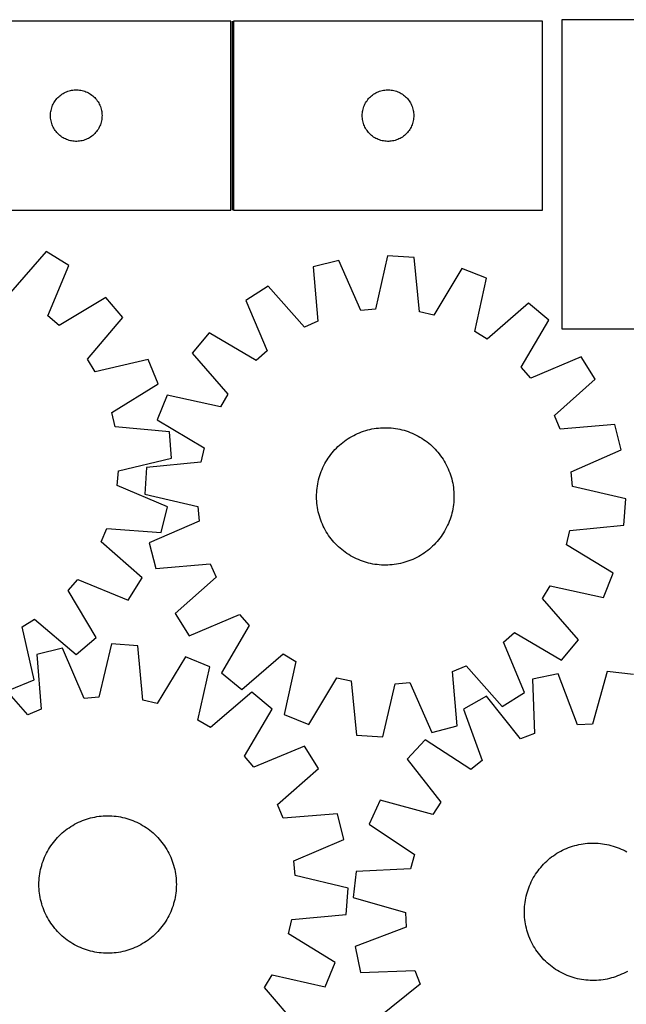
# Model space of a CAD drawing. Header units: millimetres. Extents: x 7 to 1493, y 7 to 2993.
# Tile 10 of 11: x 848 to 1201, y 2420 to 2993. Entities that reach past the tile are written whole.
import ezdxf

# ---------------------------------------------------------------- set-up
doc = ezdxf.new("R2010")
doc.units = ezdxf.units.MM
doc.layers.add('COMMON', color=5, linetype='CONTINUOUS', true_color=0x0000ff)
doc.layers.add('CUT', color=7, linetype='CONTINUOUS', true_color=0x000000)

msp = doc.modelspace()

# ---------------------------------------------------------------- linework, layer by layer
at = {"layer": 'COMMON'}
msp.add_line((971.538666, 2992.616973), (971.538666, 2882.616973), dxfattribs=at)
at = {"layer": 'CUT'}
for p, q in [((970.788666, 2992.616973), (790.788666, 2992.616973)), ((970.788666, 2882.616973), (970.788666, 2992.616973)), ((1152.288667, 2992.616973), (972.288667, 2992.616973)), ((972.288667, 2992.616973), (972.288667, 2882.616973)), ((1152.288667, 2882.616973), (1152.288667, 2992.616973)), ((1163.527427, 2993.452907), (1163.527427, 2813.452907)), ((1273.527427, 2993.452907), (1163.527427, 2993.452907)), ((873.739015, 2950.857155), (874.42995, 2951.202507)), ((874.42995, 2951.202507), (875.137748, 2951.511833)), ((875.137748, 2951.511833), (875.86053, 2951.784312)), ((875.86053, 2951.784312), (876.596381, 2952.019221)), ((876.596381, 2952.019221), (877.34335, 2952.215939)), ((877.34335, 2952.215939), (878.099455, 2952.373942)), ((878.099455, 2952.373942), (878.862691, 2952.492813)), ((878.862691, 2952.492813), (879.631034, 2952.572236)), ((879.631034, 2952.572236), (880.402447, 2952.612)), ((880.402447, 2952.612), (881.174885, 2952.612)), ((881.174885, 2952.612), (881.946298, 2952.572236)), ((881.946298, 2952.572236), (882.714641, 2952.492813)), ((882.714641, 2952.492813), (883.477877, 2952.373942)), ((883.477877, 2952.373942), (884.233982, 2952.215939)), ((884.233982, 2952.215939), (884.980951, 2952.019221)), ((884.980951, 2952.019221), (885.716802, 2951.784312)), ((885.716802, 2951.784312), (886.439584, 2951.511833)), ((886.439584, 2951.511833), (887.147382, 2951.202507)), ((887.147382, 2951.202507), (887.838317, 2950.857155)), ((1055.239016, 2950.857155), (1055.929951, 2951.202507)), ((1055.929951, 2951.202507), (1056.637749, 2951.511833)), ((1056.637749, 2951.511833), (1057.360531, 2951.784312)), ((1057.360531, 2951.784312), (1058.096382, 2952.019221)), ((1058.096382, 2952.019221), (1058.843351, 2952.215939)), ((1058.843351, 2952.215939), (1059.599456, 2952.373942)), ((1059.599456, 2952.373942), (1060.362692, 2952.492813)), ((1060.362692, 2952.492813), (1061.131035, 2952.572236)), ((1061.131035, 2952.572236), (1061.902448, 2952.612)), ((1061.902448, 2952.612), (1062.674886, 2952.612)), ((1062.674886, 2952.612), (1063.446299, 2952.572236)), ((1063.446299, 2952.572236), (1064.214642, 2952.492813)), ((1064.214642, 2952.492813), (1064.977878, 2952.373942)), ((1064.977878, 2952.373942), (1065.733983, 2952.215939)), ((1065.733983, 2952.215939), (1066.480952, 2952.019221)), ((1066.480952, 2952.019221), (1067.216803, 2951.784312)), ((1067.216803, 2951.784312), (1067.939585, 2951.511833)), ((1067.939585, 2951.511833), (1068.647383, 2951.202507)), ((1068.647383, 2951.202507), (1069.338318, 2950.857155)), ((867.734387, 2945.005194), (868.132033, 2945.667416)), ((868.132033, 2945.667416), (868.563241, 2946.30829)), ((868.563241, 2946.30829), (869.026869, 2946.926115)), ((869.026869, 2946.926115), (869.521687, 2947.519255)), ((869.521687, 2947.519255), (870.046383, 2948.086136)), ((870.046383, 2948.086136), (870.599566, 2948.625254)), ((870.599566, 2948.625254), (871.179768, 2949.13518)), ((871.179768, 2949.13518), (871.785452, 2949.614562)), ((871.785452, 2949.614562), (872.41501, 2950.062128)), ((872.41501, 2950.062128), (873.066774, 2950.476693)), ((873.066774, 2950.476693), (873.739015, 2950.857155)), ((887.838317, 2950.857155), (888.510558, 2950.476693)), ((888.510558, 2950.476693), (889.162322, 2950.062128)), ((889.162322, 2950.062128), (889.79188, 2949.614562)), ((889.79188, 2949.614562), (890.397564, 2949.13518)), ((890.397564, 2949.13518), (890.977766, 2948.625254)), ((890.977766, 2948.625254), (891.530949, 2948.086136)), ((891.530949, 2948.086136), (892.055645, 2947.519255)), ((892.055645, 2947.519255), (892.550463, 2946.926115)), ((892.550463, 2946.926115), (893.014091, 2946.30829)), ((893.014091, 2946.30829), (893.445299, 2945.667416)), ((893.445299, 2945.667416), (893.842945, 2945.005194)), ((1049.234388, 2945.005194), (1049.632034, 2945.667416)), ((1049.632034, 2945.667416), (1050.063242, 2946.30829)), ((1050.063242, 2946.30829), (1050.52687, 2946.926115)), ((1050.52687, 2946.926115), (1051.021688, 2947.519255)), ((1051.021688, 2947.519255), (1051.546384, 2948.086136)), ((1051.546384, 2948.086136), (1052.099567, 2948.625254)), ((1052.099567, 2948.625254), (1052.679769, 2949.13518)), ((1052.679769, 2949.13518), (1053.285453, 2949.614562)), ((1053.285453, 2949.614562), (1053.915011, 2950.062128)), ((1053.915011, 2950.062128), (1054.566775, 2950.476693)), ((1054.566775, 2950.476693), (1055.239016, 2950.857155)), ((1069.338318, 2950.857155), (1070.010559, 2950.476693)), ((1070.010559, 2950.476693), (1070.662323, 2950.062128)), ((1070.662323, 2950.062128), (1071.291881, 2949.614562)), ((1071.291881, 2949.614562), (1071.897565, 2949.13518)), ((1071.897565, 2949.13518), (1072.477767, 2948.625254)), ((1072.477767, 2948.625254), (1073.03095, 2948.086136)), ((1073.03095, 2948.086136), (1073.555646, 2947.519255)), ((1073.555646, 2947.519255), (1074.050464, 2946.926115)), ((1074.050464, 2946.926115), (1074.514092, 2946.30829)), ((1074.514092, 2946.30829), (1074.9453, 2945.667416)), ((1074.9453, 2945.667416), (1075.342946, 2945.005194)), ((865.868168, 2939.159288), (865.967348, 2939.925332)), ((865.967348, 2939.925332), (866.105831, 2940.685254)), ((866.105831, 2940.685254), (866.28325, 2941.43704)), ((866.28325, 2941.43704), (866.499135, 2942.178696)), ((866.499135, 2942.178696), (866.752914, 2942.908255)), ((866.752914, 2942.908255), (867.043912, 2943.623782)), ((867.043912, 2943.623782), (867.37136, 2944.32338)), ((867.37136, 2944.32338), (867.734387, 2945.005194)), ((893.842945, 2945.005194), (894.205972, 2944.32338)), ((894.205972, 2944.32338), (894.53342, 2943.623782)), ((894.53342, 2943.623782), (894.824418, 2942.908255)), ((894.824418, 2942.908255), (895.078197, 2942.178696)), ((895.078197, 2942.178696), (895.294082, 2941.43704)), ((895.294082, 2941.43704), (895.471501, 2940.685254)), ((895.471501, 2940.685254), (895.609984, 2939.925332)), ((895.609984, 2939.925332), (895.709164, 2939.159288)), ((1047.368169, 2939.159288), (1047.467349, 2939.925332)), ((1047.467349, 2939.925332), (1047.605832, 2940.685254)), ((1047.605832, 2940.685254), (1047.783251, 2941.43704)), ((1047.783251, 2941.43704), (1047.999136, 2942.178696)), ((1047.999136, 2942.178696), (1048.252915, 2942.908255)), ((1048.252915, 2942.908255), (1048.543913, 2943.623782)), ((1048.543913, 2943.623782), (1048.871361, 2944.32338)), ((1048.871361, 2944.32338), (1049.234388, 2945.005194)), ((1075.342946, 2945.005194), (1075.705973, 2944.32338)), ((1075.705973, 2944.32338), (1076.033421, 2943.623782)), ((1076.033421, 2943.623782), (1076.324419, 2942.908255)), ((1076.324419, 2942.908255), (1076.578198, 2942.178696)), ((1076.578198, 2942.178696), (1076.794083, 2941.43704)), ((1076.794083, 2941.43704), (1076.971502, 2940.685254)), ((1076.971502, 2940.685254), (1077.109985, 2939.925332)), ((1077.109985, 2939.925332), (1077.209165, 2939.159288)), ((865.788666, 2937.616973), (865.808555, 2938.389155)), ((865.808555, 2936.844792), (865.788666, 2937.616973)), ((865.808555, 2938.389155), (865.868168, 2939.159288)), ((865.868168, 2936.074658), (865.808555, 2936.844792)), ((865.967348, 2935.308615), (865.868168, 2936.074658)), ((866.105831, 2934.548692), (865.967348, 2935.308615)), ((866.28325, 2933.796906), (866.105831, 2934.548692)), ((895.471501, 2934.548692), (895.294082, 2933.796906)), ((895.609984, 2935.308615), (895.471501, 2934.548692)), ((895.709164, 2936.074658), (895.609984, 2935.308615)), ((895.709164, 2939.159288), (895.768777, 2938.389155)), ((895.768777, 2936.844792), (895.709164, 2936.074658)), ((895.768777, 2938.389155), (895.788666, 2937.616973)), ((895.788666, 2937.616973), (895.768777, 2936.844792)), ((1047.288667, 2937.616973), (1047.308556, 2938.389155)), ((1047.308556, 2936.844792), (1047.288667, 2937.616973)), ((1047.308556, 2938.389155), (1047.368169, 2939.159288)), ((1047.368169, 2936.074658), (1047.308556, 2936.844792)), ((1047.467349, 2935.308615), (1047.368169, 2936.074658)), ((1047.605832, 2934.548692), (1047.467349, 2935.308615)), ((1047.783251, 2933.796906), (1047.605832, 2934.548692)), ((1076.971502, 2934.548692), (1076.794083, 2933.796906)), ((1077.109985, 2935.308615), (1076.971502, 2934.548692)), ((1077.209165, 2936.074658), (1077.109985, 2935.308615)), ((1077.209165, 2939.159288), (1077.268778, 2938.389155)), ((1077.268778, 2936.844792), (1077.209165, 2936.074658)), ((1077.268778, 2938.389155), (1077.288667, 2937.616973)), ((1077.288667, 2937.616973), (1077.268778, 2936.844792)), ((866.499135, 2933.055251), (866.28325, 2933.796906)), ((866.752914, 2932.325692), (866.499135, 2933.055251)), ((867.043912, 2931.610165), (866.752914, 2932.325692)), ((867.37136, 2930.910566), (867.043912, 2931.610165)), ((867.734387, 2930.228752), (867.37136, 2930.910566)), ((868.132033, 2929.56653), (867.734387, 2930.228752)), ((868.563241, 2928.925657), (868.132033, 2929.56653)), ((869.026869, 2928.307831), (868.563241, 2928.925657)), ((869.521687, 2927.714691), (869.026869, 2928.307831)), ((892.550463, 2928.307831), (892.055645, 2927.714691)), ((893.014091, 2928.925657), (892.550463, 2928.307831)), ((893.445299, 2929.56653), (893.014091, 2928.925657)), ((893.842945, 2930.228752), (893.445299, 2929.56653)), ((894.205972, 2930.910566), (893.842945, 2930.228752)), ((894.53342, 2931.610165), (894.205972, 2930.910566)), ((894.824418, 2932.325692), (894.53342, 2931.610165)), ((895.078197, 2933.055251), (894.824418, 2932.325692)), ((895.294082, 2933.796906), (895.078197, 2933.055251)), ((1047.999136, 2933.055251), (1047.783251, 2933.796906)), ((1048.252915, 2932.325692), (1047.999136, 2933.055251)), ((1048.543913, 2931.610165), (1048.252915, 2932.325692)), ((1048.871361, 2930.910566), (1048.543913, 2931.610165)), ((1049.234388, 2930.228752), (1048.871361, 2930.910566)), ((1049.632034, 2929.56653), (1049.234388, 2930.228752)), ((1050.063242, 2928.925657), (1049.632034, 2929.56653)), ((1050.52687, 2928.307831), (1050.063242, 2928.925657)), ((1051.021688, 2927.714691), (1050.52687, 2928.307831)), ((1074.050464, 2928.307831), (1073.555646, 2927.714691)), ((1074.514092, 2928.925657), (1074.050464, 2928.307831)), ((1074.9453, 2929.56653), (1074.514092, 2928.925657)), ((1075.342946, 2930.228752), (1074.9453, 2929.56653)), ((1075.705973, 2930.910566), (1075.342946, 2930.228752)), ((1076.033421, 2931.610165), (1075.705973, 2930.910566)), ((1076.324419, 2932.325692), (1076.033421, 2931.610165)), ((1076.578198, 2933.055251), (1076.324419, 2932.325692)), ((1076.794083, 2933.796906), (1076.578198, 2933.055251)), ((870.046383, 2927.147811), (869.521687, 2927.714691)), ((870.599566, 2926.608693), (870.046383, 2927.147811)), ((871.179768, 2926.098767), (870.599566, 2926.608693)), ((871.785452, 2925.619385), (871.179768, 2926.098767)), ((872.41501, 2925.171818), (871.785452, 2925.619385)), ((873.066774, 2924.757254), (872.41501, 2925.171818)), ((873.739015, 2924.376791), (873.066774, 2924.757254)), ((874.42995, 2924.031439), (873.739015, 2924.376791)), ((875.137748, 2923.722114), (874.42995, 2924.031439)), ((875.86053, 2923.449635), (875.137748, 2923.722114)), ((876.596381, 2923.214725), (875.86053, 2923.449635)), ((877.34335, 2923.018008), (876.596381, 2923.214725)), ((878.099455, 2922.860004), (877.34335, 2923.018008)), ((878.862691, 2922.741133), (878.099455, 2922.860004)), ((879.631034, 2922.66171), (878.862691, 2922.741133)), ((880.402447, 2922.621946), (879.631034, 2922.66171)), ((881.174885, 2922.621946), (880.402447, 2922.621946)), ((881.946298, 2922.66171), (881.174885, 2922.621946)), ((882.714641, 2922.741133), (881.946298, 2922.66171)), ((883.477877, 2922.860004), (882.714641, 2922.741133)), ((884.233982, 2923.018008), (883.477877, 2922.860004)), ((884.980951, 2923.214725), (884.233982, 2923.018008)), ((885.716802, 2923.449635), (884.980951, 2923.214725)), ((886.439584, 2923.722114), (885.716802, 2923.449635)), ((887.147382, 2924.031439), (886.439584, 2923.722114)), ((887.838317, 2924.376791), (887.147382, 2924.031439)), ((888.510558, 2924.757254), (887.838317, 2924.376791)), ((889.162322, 2925.171818), (888.510558, 2924.757254)), ((889.79188, 2925.619385), (889.162322, 2925.171818)), ((890.397564, 2926.098767), (889.79188, 2925.619385)), ((890.977766, 2926.608693), (890.397564, 2926.098767)), ((891.530949, 2927.147811), (890.977766, 2926.608693)), ((892.055645, 2927.714691), (891.530949, 2927.147811)), ((1051.546384, 2927.147811), (1051.021688, 2927.714691)), ((1052.099567, 2926.608693), (1051.546384, 2927.147811)), ((1052.679769, 2926.098767), (1052.099567, 2926.608693)), ((1053.285453, 2925.619385), (1052.679769, 2926.098767)), ((1053.915011, 2925.171818), (1053.285453, 2925.619385)), ((1054.566775, 2924.757254), (1053.915011, 2925.171818)), ((1055.239016, 2924.376791), (1054.566775, 2924.757254)), ((1055.929951, 2924.031439), (1055.239016, 2924.376791)), ((1056.637749, 2923.722114), (1055.929951, 2924.031439)), ((1057.360531, 2923.449635), (1056.637749, 2923.722114)), ((1058.096382, 2923.214725), (1057.360531, 2923.449635)), ((1058.843351, 2923.018008), (1058.096382, 2923.214725)), ((1059.599456, 2922.860004), (1058.843351, 2923.018008)), ((1060.362692, 2922.741133), (1059.599456, 2922.860004)), ((1061.131035, 2922.66171), (1060.362692, 2922.741133)), ((1061.902448, 2922.621946), (1061.131035, 2922.66171)), ((1062.674886, 2922.621946), (1061.902448, 2922.621946)), ((1063.446299, 2922.66171), (1062.674886, 2922.621946)), ((1064.214642, 2922.741133), (1063.446299, 2922.66171)), ((1064.977878, 2922.860004), (1064.214642, 2922.741133)), ((1065.733983, 2923.018008), (1064.977878, 2922.860004)), ((1066.480952, 2923.214725), (1065.733983, 2923.018008)), ((1067.216803, 2923.449635), (1066.480952, 2923.214725)), ((1067.939585, 2923.722114), (1067.216803, 2923.449635)), ((1068.647383, 2924.031439), (1067.939585, 2923.722114)), ((1069.338318, 2924.376791), (1068.647383, 2924.031439)), ((1070.010559, 2924.757254), (1069.338318, 2924.376791)), ((1070.662323, 2925.171818), (1070.010559, 2924.757254)), ((1071.291881, 2925.619385), (1070.662323, 2925.171818)), ((1071.897565, 2926.098767), (1071.291881, 2925.619385)), ((1072.477767, 2926.608693), (1071.897565, 2926.098767)), ((1073.03095, 2927.147811), (1072.477767, 2926.608693)), ((1073.555646, 2927.714691), (1073.03095, 2927.147811)), ((790.788666, 2882.616973), (970.788666, 2882.616973)), ((972.288667, 2882.616973), (1152.288667, 2882.616973)), ((863.293001, 2858.558729), (842.423443, 2834.612199)), ((876.37568, 2850.460948), (863.293001, 2858.558729)), ((1062.082832, 2855.987875), (1054.917514, 2825.04223)), ((1077.436452, 2854.989428), (1062.082832, 2855.987875)), ((1080.533574, 2823.376415), (1077.436452, 2854.989428)), ((864.250654, 2821.101819), (876.37568, 2850.460948)), ((1033.665046, 2853.361998), (1018.754348, 2849.567048)), ((1018.754348, 2849.567048), (1021.502456, 2817.921786)), ((1046.379542, 2824.253299), (1033.665046, 2853.361998)), ((1105.274814, 2848.705207), (1088.897461, 2821.488354)), ((1119.568437, 2843.011097), (1105.274814, 2848.705207)), ((1112.745017, 2811.988272), (1119.568437, 2843.011097)), ((992.538868, 2838.288112), (979.530656, 2830.071241)), ((1013.626155, 2814.533089), (992.538868, 2838.288112)), ((897.99368, 2831.829579), (870.745667, 2815.504124)), ((907.933695, 2820.085362), (897.99368, 2831.829579)), ((979.530656, 2830.071241), (991.923185, 2800.82402)), ((1144.102362, 2828.431921), (1120.116103, 2807.608036)), ((1155.936828, 2818.599528), (1144.102362, 2828.431921)), ((870.745667, 2815.504124), (864.250654, 2821.101819)), ((887.329641, 2795.91001), (907.933695, 2820.085362)), ((1054.917514, 2825.04223), (1046.379542, 2824.253299)), ((1088.897461, 2821.488354), (1080.533574, 2823.376415)), ((1021.502456, 2817.921786), (1013.626155, 2814.533089)), ((1139.86079, 2791.203621), (1155.936828, 2818.599528)), ((958.083635, 2811.243306), (948.251243, 2799.408839)), ((985.479543, 2795.167267), (958.083635, 2811.243306)), ((1120.116103, 2807.608036), (1112.745017, 2811.988272)), ((1163.527427, 2813.452907), (1273.527427, 2813.452907)), ((948.251243, 2799.408839), (969.075127, 2775.422581)), ((991.923185, 2800.82402), (985.479543, 2795.167267)), ((1174.764764, 2797.152508), (1145.517542, 2784.759979)), ((1182.981634, 2784.144296), (1174.764764, 2797.152508)), ((891.776981, 2788.579216), (887.329641, 2795.91001)), ((922.736226, 2795.685548), (891.776981, 2788.579216)), ((928.560579, 2781.4445), (922.736226, 2795.685548)), ((1145.517542, 2784.759979), (1139.86079, 2791.203621)), ((901.494364, 2764.819376), (928.560579, 2781.4445)), ((1159.226612, 2763.057008), (1182.981634, 2784.144296)), ((933.672067, 2774.874915), (927.977957, 2760.581292)), ((964.694892, 2768.051495), (933.672067, 2774.874915)), ((969.075127, 2775.422581), (964.694892, 2768.051495)), ((903.458696, 2756.473074), (901.494364, 2764.819376)), ((1162.615308, 2755.180708), (1159.226612, 2763.057008)), ((935.098665, 2753.664664), (903.458696, 2756.473074)), ((927.977957, 2760.581292), (955.194809, 2744.203938)), ((1194.260571, 2757.928815), (1162.615308, 2755.180708)), ((1198.05552, 2743.018118), (1194.260571, 2757.928815)), ((936.237228, 2738.320799), (935.098665, 2753.664664)), ((1040.129151, 2750.306912), (1041.217064, 2750.935761)), ((1041.217064, 2750.935761), (1042.324194, 2751.530127)), ((1042.324194, 2751.530127), (1043.449446, 2752.089424)), ((1043.449446, 2752.089424), (1044.591712, 2752.613101)), ((1044.591712, 2752.613101), (1045.749862, 2753.100639)), ((1045.749862, 2753.100639), (1046.922755, 2753.551559)), ((1046.922755, 2753.551559), (1048.109234, 2753.965414)), ((1048.109234, 2753.965414), (1049.308126, 2754.341798)), ((1049.308126, 2754.341798), (1050.518249, 2754.680337)), ((1050.518249, 2754.680337), (1051.738409, 2754.980698)), ((1051.738409, 2754.980698), (1052.967401, 2755.242585)), ((1052.967401, 2755.242585), (1054.204013, 2755.46574)), ((1054.204013, 2755.46574), (1055.447024, 2755.649941)), ((1055.447024, 2755.649941), (1056.695208, 2755.795007)), ((1056.695208, 2755.795007), (1057.947332, 2755.900796)), ((1057.947332, 2755.900796), (1059.202162, 2755.967202)), ((1059.202162, 2755.967202), (1060.458458, 2755.99416)), ((1060.458458, 2755.99416), (1061.714981, 2755.981643)), ((1061.714981, 2755.981643), (1062.970491, 2755.929665)), ((1062.970491, 2755.929665), (1064.223748, 2755.838275)), ((1064.223748, 2755.838275), (1065.473517, 2755.707565)), ((1065.473517, 2755.707565), (1066.718563, 2755.537664)), ((1066.718563, 2755.537664), (1067.957659, 2755.328738)), ((1067.957659, 2755.328738), (1069.18958, 2755.080994)), ((1069.18958, 2755.080994), (1070.413111, 2754.794677)), ((1070.413111, 2754.794677), (1071.627046, 2754.470069)), ((1071.627046, 2754.470069), (1072.830185, 2754.107491)), ((1072.830185, 2754.107491), (1074.021342, 2753.7073)), ((1074.021342, 2753.7073), (1075.19934, 2753.269892)), ((1075.19934, 2753.269892), (1076.363018, 2752.795698)), ((1076.363018, 2752.795698), (1077.511227, 2752.285185)), ((1077.511227, 2752.285185), (1078.642834, 2751.738859)), ((1078.642834, 2751.738859), (1079.756722, 2751.157257)), ((1079.756722, 2751.157257), (1080.851792, 2750.540954)), ((1032.241986, 2744.116071), (1033.139332, 2744.995717)), ((1033.139332, 2744.995717), (1034.063866, 2745.846742)), ((1034.063866, 2745.846742), (1035.014675, 2746.668307)), ((1035.014675, 2746.668307), (1035.990821, 2747.459601)), ((1035.990821, 2747.459601), (1036.99134, 2748.219843)), ((1036.99134, 2748.219843), (1038.015246, 2748.948282)), ((1038.015246, 2748.948282), (1039.061527, 2749.644201)), ((1039.061527, 2749.644201), (1040.129151, 2750.306912)), ((1080.851792, 2750.540954), (1081.926962, 2749.890558)), ((1081.926962, 2749.890558), (1082.981173, 2749.206712)), ((1082.981173, 2749.206712), (1084.013384, 2748.490089)), ((1084.013384, 2748.490089), (1085.022575, 2747.741397)), ((1085.022575, 2747.741397), (1086.007752, 2746.961375)), ((1086.007752, 2746.961375), (1086.967941, 2746.150794)), ((1086.967941, 2746.150794), (1087.902196, 2745.310451)), ((1087.902196, 2745.310451), (1088.809594, 2744.441178)), ((955.194809, 2744.203938), (953.306749, 2735.840052)), ((1027.476452, 2738.287651), (1028.193075, 2739.319861)), ((1028.193075, 2739.319861), (1028.941766, 2740.329053)), ((1028.941766, 2740.329053), (1029.721788, 2741.314229)), ((1029.721788, 2741.314229), (1030.53237, 2742.274419)), ((1030.53237, 2742.274419), (1031.372712, 2743.208673)), ((1031.372712, 2743.208673), (1032.241986, 2744.116071)), ((1088.809594, 2744.441178), (1089.689239, 2743.543832)), ((1089.689239, 2743.543832), (1090.540264, 2742.619298)), ((1090.540264, 2742.619298), (1091.361829, 2741.668489)), ((1091.361829, 2741.668489), (1092.153123, 2740.692343)), ((1092.153123, 2740.692343), (1092.913365, 2739.691823)), ((1092.913365, 2739.691823), (1093.641805, 2738.667918)), ((1168.946822, 2730.303621), (1198.05552, 2743.018118)), ((905.358282, 2730.873287), (936.237228, 2738.320799)), ((953.306749, 2735.840052), (921.693736, 2732.74293)), ((1024.397978, 2732.817705), (1024.944305, 2733.949311)), ((1024.944305, 2733.949311), (1025.525907, 2735.063199)), ((1025.525907, 2735.063199), (1026.142209, 2736.158269)), ((1026.142209, 2736.158269), (1026.792605, 2737.23344)), ((1026.792605, 2737.23344), (1027.476452, 2738.287651)), ((1093.641805, 2738.667918), (1094.337724, 2737.621637)), ((1094.337724, 2737.621637), (1095.000434, 2736.554013)), ((1095.000434, 2736.554013), (1095.629283, 2735.466099)), ((1095.629283, 2735.466099), (1096.22365, 2734.35897)), ((1096.22365, 2734.35897), (1096.782947, 2733.233717)), ((904.647324, 2722.328469), (905.358282, 2730.873287)), ((921.693736, 2732.74293), (920.695288, 2717.38931)), ((1022.213094, 2726.933523), (1022.575672, 2728.136662)), ((1022.575672, 2728.136662), (1022.975863, 2729.327819)), ((1022.975863, 2729.327819), (1023.413271, 2730.505818)), ((1023.413271, 2730.505818), (1023.887466, 2731.669496)), ((1023.887466, 2731.669496), (1024.397978, 2732.817705)), ((1096.782947, 2733.233717), (1097.306623, 2732.091452)), ((1097.306623, 2732.091452), (1097.794162, 2730.933301)), ((1097.794162, 2730.933301), (1098.245081, 2729.760408)), ((1098.245081, 2729.760408), (1098.658937, 2728.57393)), ((1098.658937, 2728.57393), (1099.03532, 2727.375038)), ((1169.735753, 2721.76565), (1168.946822, 2730.303621)), ((933.870876, 2709.880225), (904.647324, 2722.328469)), ((1020.975598, 2720.779995), (1021.1455, 2722.025041)), ((1021.1455, 2722.025041), (1021.354426, 2723.264136)), ((1021.354426, 2723.264136), (1021.602169, 2724.496057)), ((1021.602169, 2724.496057), (1021.888486, 2725.719589)), ((1021.888486, 2725.719589), (1022.213094, 2726.933523)), ((1099.03532, 2727.375038), (1099.37386, 2726.164915)), ((1099.37386, 2726.164915), (1099.674221, 2724.944755)), ((1099.674221, 2724.944755), (1099.936108, 2723.715763)), ((1099.936108, 2723.715763), (1100.159262, 2722.479151)), ((1100.159262, 2722.479151), (1100.343463, 2721.236139)), ((920.695288, 2717.38931), (951.640933, 2710.223991)), ((1020.689004, 2715.764935), (1020.70152, 2717.021458)), ((1020.70152, 2717.021458), (1020.753499, 2718.276968)), ((1020.753499, 2718.276968), (1020.844888, 2719.530226)), ((1020.844888, 2719.530226), (1020.975598, 2720.779995)), ((1100.343463, 2721.236139), (1100.48853, 2719.987956)), ((1100.48853, 2719.987956), (1100.594318, 2718.735831)), ((1100.594318, 2718.735831), (1100.660724, 2717.481002)), ((1100.660724, 2717.481002), (1100.687682, 2716.224706)), ((1200.681398, 2714.600331), (1169.735753, 2721.76565)), ((1020.715962, 2714.508639), (1020.689004, 2715.764935)), ((1020.782368, 2713.25381), (1020.715962, 2714.508639)), ((1020.888156, 2712.001685), (1020.782368, 2713.25381)), ((1021.033223, 2710.753501), (1020.888156, 2712.001685)), ((1021.217424, 2709.51049), (1021.033223, 2710.753501)), ((1100.401088, 2711.209646), (1100.231186, 2709.9646)), ((1100.531798, 2712.459415), (1100.401088, 2711.209646)), ((1100.623187, 2713.712673), (1100.531798, 2712.459415)), ((1100.675166, 2714.968183), (1100.623187, 2713.712673)), ((1100.687682, 2716.224706), (1100.675166, 2714.968183)), ((1199.68295, 2699.246711), (1200.681398, 2714.600331)), ((930.212199, 2694.935506), (933.870876, 2709.880225)), ((951.640933, 2710.223991), (952.429864, 2701.68602)), ((1021.440578, 2708.273878), (1021.217424, 2709.51049)), ((1021.702465, 2707.044886), (1021.440578, 2708.273878)), ((1022.002827, 2705.824726), (1021.702465, 2707.044886)), ((1022.341366, 2704.614603), (1022.002827, 2705.824726)), ((1099.163592, 2705.056118), (1098.801014, 2703.852979)), ((1099.4882, 2706.270052), (1099.163592, 2705.056118)), ((1099.774517, 2707.493584), (1099.4882, 2706.270052)), ((1100.02226, 2708.725505), (1099.774517, 2707.493584)), ((1100.231186, 2709.9646), (1100.02226, 2708.725505)), ((952.429864, 2701.68602), (923.321166, 2688.971523)), ((1022.717749, 2703.415711), (1022.341366, 2704.614603)), ((1023.131605, 2702.229233), (1022.717749, 2703.415711)), ((1023.582524, 2701.05634), (1023.131605, 2702.229233)), ((1024.070063, 2699.898189), (1023.582524, 2701.05634)), ((1024.593739, 2698.755924), (1024.070063, 2699.898189)), ((1096.978708, 2699.171936), (1096.432381, 2698.04033)), ((1097.48922, 2700.320145), (1096.978708, 2699.171936)), ((1097.963415, 2701.483823), (1097.48922, 2700.320145)), ((1098.400823, 2702.661822), (1097.963415, 2701.483823)), ((1098.801014, 2703.852979), (1098.400823, 2702.661822)), ((1168.069937, 2696.149589), (1199.68295, 2699.246711)), ((895.226513, 2689.487715), (898.543168, 2697.394621)), ((898.543168, 2697.394621), (930.212199, 2694.935506)), ((1025.153036, 2697.630671), (1024.593739, 2698.755924)), ((1025.747403, 2696.523542), (1025.153036, 2697.630671)), ((1026.376252, 2695.435628), (1025.747403, 2696.523542)), ((1027.038962, 2694.368004), (1026.376252, 2695.435628)), ((1027.734881, 2693.321723), (1027.038962, 2694.368004)), ((1028.463321, 2692.297818), (1027.734881, 2693.321723)), ((1093.900234, 2693.70199), (1093.183611, 2692.66978)), ((1094.584081, 2694.756201), (1093.900234, 2693.70199)), ((1095.234477, 2695.831372), (1094.584081, 2694.756201)), ((1095.850779, 2696.926442), (1095.234477, 2695.831372)), ((1096.432381, 2698.04033), (1095.850779, 2696.926442)), ((1166.181877, 2687.785702), (1168.069937, 2696.149589)), ((919.173044, 2668.618157), (895.226513, 2689.487715)), ((923.321166, 2688.971523), (927.116115, 2674.060826)), ((1029.223563, 2691.297298), (1028.463321, 2692.297818)), ((1030.014857, 2690.321152), (1029.223563, 2691.297298)), ((1030.836422, 2689.370343), (1030.014857, 2690.321152)), ((1031.687447, 2688.445809), (1030.836422, 2689.370343)), ((1032.567092, 2687.548463), (1031.687447, 2688.445809)), ((1089.1347, 2687.87357), (1088.237354, 2686.993924)), ((1090.003974, 2688.780967), (1089.1347, 2687.87357)), ((1090.844316, 2689.715222), (1090.003974, 2688.780967)), ((1091.654898, 2690.675412), (1090.844316, 2689.715222)), ((1092.43492, 2691.660588), (1091.654898, 2690.675412)), ((1093.183611, 2692.66978), (1092.43492, 2691.660588)), ((1193.398729, 2671.408349), (1166.181877, 2687.785702)), ((1033.47449, 2686.67919), (1032.567092, 2687.548463)), ((1034.408745, 2685.838847), (1033.47449, 2686.67919)), ((1035.368934, 2685.028265), (1034.408745, 2685.838847)), ((1036.354111, 2684.248244), (1035.368934, 2685.028265)), ((1037.363302, 2683.499552), (1036.354111, 2684.248244)), ((1038.395513, 2682.782929), (1037.363302, 2683.499552)), ((1039.449724, 2682.099083), (1038.395513, 2682.782929)), ((1040.524894, 2681.448687), (1039.449724, 2682.099083)), ((1082.315159, 2682.34544), (1081.247535, 2681.682729)), ((1083.36144, 2683.041358), (1082.315159, 2682.34544)), ((1084.385346, 2683.769798), (1083.36144, 2683.041358)), ((1085.385865, 2684.53004), (1084.385346, 2683.769798)), ((1086.362011, 2685.321334), (1085.385865, 2684.53004)), ((1087.31282, 2686.142899), (1086.362011, 2685.321334)), ((1088.237354, 2686.993924), (1087.31282, 2686.142899)), ((927.116115, 2674.060826), (958.761378, 2676.808933)), ((958.761378, 2676.808933), (962.150074, 2668.932632)), ((1041.619964, 2680.832384), (1040.524894, 2681.448687)), ((1042.733852, 2680.250782), (1041.619964, 2680.832384)), ((1043.865459, 2679.704456), (1042.733852, 2680.250782)), ((1045.013668, 2679.193943), (1043.865459, 2679.704456)), ((1046.177346, 2678.719749), (1045.013668, 2679.193943)), ((1047.355344, 2678.28234), (1046.177346, 2678.719749)), ((1048.546501, 2677.88215), (1047.355344, 2678.28234)), ((1049.74964, 2677.519571), (1048.546501, 2677.88215)), ((1050.963575, 2677.194964), (1049.74964, 2677.519571)), ((1052.187106, 2676.908647), (1050.963575, 2677.194964)), ((1053.419027, 2676.660903), (1052.187106, 2676.908647)), ((1054.658123, 2676.451977), (1053.419027, 2676.660903)), ((1055.903169, 2676.282076), (1054.658123, 2676.451977)), ((1057.152938, 2676.151365), (1055.903169, 2676.282076)), ((1058.406195, 2676.059976), (1057.152938, 2676.151365)), ((1064.681478, 2676.194634), (1063.429354, 2676.088845)), ((1065.929662, 2676.3397), (1064.681478, 2676.194634)), ((1067.172673, 2676.523901), (1065.929662, 2676.3397)), ((1068.409285, 2676.747056), (1067.172673, 2676.523901)), ((1069.638277, 2677.008943), (1068.409285, 2676.747056)), ((1070.858437, 2677.309304), (1069.638277, 2677.008943)), ((1072.06856, 2677.647843), (1070.858437, 2677.309304)), ((1073.267452, 2678.024226), (1072.06856, 2677.647843)), ((1074.453931, 2678.438082), (1073.267452, 2678.024226)), ((1075.626824, 2678.889002), (1074.453931, 2678.438082)), ((1076.784974, 2679.37654), (1075.626824, 2678.889002)), ((1077.92724, 2679.900216), (1076.784974, 2679.37654)), ((1079.052492, 2680.459514), (1077.92724, 2679.900216)), ((1080.159622, 2681.05388), (1079.052492, 2680.459514)), ((1081.247535, 2681.682729), (1080.159622, 2681.05388)), ((1059.661705, 2676.007997), (1058.406195, 2676.059976)), ((1060.918228, 2675.995481), (1059.661705, 2676.007997)), ((1062.174524, 2676.022439), (1060.918228, 2675.995481)), ((1063.429354, 2676.088845), (1062.174524, 2676.022439)), ((1187.704619, 2657.114726), (1193.398729, 2671.408349)), ((876.118438, 2661.165492), (881.716133, 2667.660504)), ((881.716133, 2667.660504), (911.075263, 2655.535478)), ((911.075263, 2655.535478), (919.173044, 2668.618157)), ((962.150074, 2668.932632), (938.395052, 2647.845345)), ((892.443894, 2633.917478), (876.118438, 2661.165492)), ((1152.301559, 2656.56706), (1156.681794, 2663.938146)), ((1156.681794, 2663.938146), (1187.704619, 2657.114726)), ((1173.125443, 2632.580802), (1152.301559, 2656.56706)), ((938.395052, 2647.845345), (946.611922, 2634.837133)), ((849.193531, 2640.134177), (856.524324, 2644.581518)), ((856.524324, 2644.581518), (880.699677, 2623.977463)), ((946.611922, 2634.837133), (975.859144, 2647.229662)), ((975.859144, 2647.229662), (981.515896, 2640.78602)), ((856.299863, 2609.174933), (849.193531, 2640.134177)), ((981.515896, 2640.78602), (965.439858, 2613.390113)), ((1129.453501, 2631.165621), (1135.897143, 2636.822373)), ((1135.897143, 2636.822373), (1163.293051, 2620.746335)), ((880.699677, 2623.977463), (892.443894, 2633.917478)), ((1141.84603, 2601.9184), (1129.453501, 2631.165621)), ((1163.293051, 2620.746335), (1173.125443, 2632.580802)), ((872.780735, 2627.639055), (857.84989, 2623.924165)), ((885.338863, 2598.462554), (872.780735, 2627.639055)), ((901.212202, 2630.112416), (893.880945, 2599.205662)), ((916.560244, 2629.031601), (901.212202, 2630.112416)), ((919.487698, 2597.402425), (916.560244, 2629.031601)), ((857.84989, 2623.924165), (860.428162, 2592.264612)), ((944.364486, 2622.598101), (927.841334, 2595.469515)), ((958.627351, 2616.827379), (944.364486, 2622.598101)), ((977.274324, 2603.55772), (1001.260583, 2624.381605)), ((1001.260583, 2624.381605), (1008.631669, 2620.001369)), ((1008.631669, 2620.001369), (1001.808249, 2588.978544)), ((951.637573, 2585.841612), (958.627351, 2616.827379)), ((965.439858, 2613.390113), (977.274324, 2603.55772)), ((1099.87423, 2614.067855), (1107.750531, 2617.456551)), ((1102.622338, 2582.422593), (1099.87423, 2614.067855)), ((1107.750531, 2617.456551), (1128.837818, 2593.701529)), ((1189.940419, 2614.014853), (1181.271607, 2583.456279)), ((1205.226914, 2612.267397), (1189.940419, 2614.014853)), ((852.533792, 2588.918226), (831.574269, 2612.786052)), ((842.058815, 2603.350579), (856.299863, 2609.174933)), ((1016.101872, 2583.284434), (1032.479225, 2610.501287)), ((1032.479225, 2610.501287), (1040.843112, 2608.613226)), ((1040.843112, 2608.613226), (1043.940234, 2577.000213)), ((1066.459172, 2606.947411), (1074.997144, 2607.736342)), ((1074.997144, 2607.736342), (1087.71164, 2578.627643)), ((1161.428271, 2612.780649), (1146.349956, 2609.718792)), ((1146.349956, 2609.718792), (1147.548545, 2577.97705)), ((1172.705285, 2583.085469), (1161.428271, 2612.780649)), ((983.082696, 2602.116774), (958.98505, 2581.42189)), ((994.864236, 2592.221024), (983.082696, 2602.116774)), ((1059.293854, 2576.001766), (1066.459172, 2606.947411)), ((1128.837818, 2593.701529), (1141.84603, 2601.9184)), ((893.880945, 2599.205662), (885.338863, 2598.462554)), ((927.841334, 2595.469515), (919.487698, 2597.402425)), ((1119.614683, 2599.734255), (1106.220519, 2592.162801)), ((1139.516076, 2574.97725), (1119.614683, 2599.734255)), ((860.428162, 2592.264612), (852.533792, 2588.918226)), ((978.641433, 2564.911768), (994.864236, 2592.221024)), ((1106.220519, 2592.162801), (1117.169182, 2562.344995)), ((958.98505, 2581.42189), (951.637573, 2585.841612)), ((1001.808249, 2588.978544), (1016.101872, 2583.284434)), ((1087.71164, 2578.627643), (1102.622338, 2582.422593)), ((1181.271607, 2583.456279), (1172.705285, 2583.085469)), ((1043.940234, 2577.000213), (1059.293854, 2576.001766)), ((1083.879154, 2574.405288), (1073.480256, 2563.065383)), ((1110.456839, 2557.009846), (1083.879154, 2574.405288)), ((1147.548545, 2577.97705), (1139.516076, 2574.97725)), ((1013.576824, 2570.673289), (984.26353, 2558.437867)), ((1021.723779, 2557.621175), (1013.576824, 2570.673289)), ((984.26353, 2558.437867), (978.641433, 2564.911768)), ((1073.480256, 2563.065383), (1093.107262, 2538.090288)), ((1117.169182, 2562.344995), (1110.456839, 2557.009846)), ((997.855953, 2536.661652), (1021.723779, 2557.621175)), ((1057.719728, 2539.273124), (1051.334011, 2525.274796)), ((1088.372096, 2530.942031), (1057.719728, 2539.273124)), ((1001.202339, 2528.767282), (997.855953, 2536.661652)), ((1093.107262, 2538.090288), (1088.372096, 2530.942031)), ((883.166665, 2526.83298), (884.327415, 2527.314297)), ((884.327415, 2527.314297), (885.502711, 2527.758917)), ((885.502711, 2527.758917), (886.691392, 2528.1664)), ((886.691392, 2528.1664), (887.892287, 2528.536345)), ((887.892287, 2528.536345), (889.104209, 2528.868387)), ((889.104209, 2528.868387), (890.325963, 2529.162197)), ((890.325963, 2529.162197), (891.556343, 2529.417486)), ((891.556343, 2529.417486), (892.794134, 2529.634002)), ((892.794134, 2529.634002), (894.038116, 2529.811531)), ((894.038116, 2529.811531), (895.28706, 2529.949898)), ((895.28706, 2529.949898), (896.539734, 2530.048966)), ((896.539734, 2530.048966), (897.794902, 2530.108639)), ((897.794902, 2530.108639), (899.051324, 2530.128855)), ((899.051324, 2530.128855), (900.307762, 2530.109597)), ((900.307762, 2530.109597), (901.562975, 2530.050883)), ((901.562975, 2530.050883), (902.815724, 2529.95277)), ((902.815724, 2529.95277), (904.064774, 2529.815356)), ((904.064774, 2529.815356), (905.30889, 2529.638777)), ((905.30889, 2529.638777), (906.546847, 2529.423205)), ((906.546847, 2529.423205), (907.777421, 2529.168855)), ((907.777421, 2529.168855), (908.999399, 2528.875977)), ((908.999399, 2528.875977), (910.211574, 2528.544861)), ((910.211574, 2528.544861), (911.41275, 2528.175832)), ((911.41275, 2528.175832), (912.601742, 2527.769256)), ((912.601742, 2527.769256), (913.777377, 2527.325533)), ((913.777377, 2527.325533), (914.938494, 2526.845102)), ((1032.861892, 2531.345554), (1001.202339, 2528.767282)), ((1036.576782, 2516.414709), (1032.861892, 2531.345554)), ((873.557869, 2520.939658), (874.538247, 2521.725703)), ((874.538247, 2521.725703), (875.542831, 2522.480565)), ((875.542831, 2522.480565), (876.57063, 2523.203501)), ((876.57063, 2523.203501), (877.62063, 2523.893796)), ((877.62063, 2523.893796), (878.691794, 2524.550768)), ((878.691794, 2524.550768), (879.783067, 2525.173771)), ((879.783067, 2525.173771), (880.893369, 2525.762188)), ((880.893369, 2525.762188), (882.021606, 2526.31544)), ((882.021606, 2526.31544), (883.166665, 2526.83298)), ((914.938494, 2526.845102), (916.083947, 2526.328436)), ((916.083947, 2526.328436), (917.212606, 2525.776045)), ((917.212606, 2525.776045), (918.323358, 2525.188475)), ((918.323358, 2525.188475), (919.415105, 2524.566306)), ((919.415105, 2524.566306), (920.48677, 2523.91015)), ((920.48677, 2523.91015), (921.537297, 2523.220657)), ((921.537297, 2523.220657), (922.565647, 2522.498506)), ((922.565647, 2522.498506), (923.570807, 2521.74441)), ((923.570807, 2521.74441), (924.551784, 2520.959114)), ((1051.334011, 2525.274796), (1077.718132, 2507.587148)), ((868.23633, 2515.614057), (869.052053, 2516.569883)), ((869.052053, 2516.569883), (869.897396, 2517.499616)), ((869.897396, 2517.499616), (870.771525, 2518.402336)), ((870.771525, 2518.402336), (871.673578, 2519.277154)), ((871.673578, 2519.277154), (872.602665, 2520.123206)), ((872.602665, 2520.123206), (873.557869, 2520.939658)), ((924.551784, 2520.959114), (925.507611, 2520.143391)), ((925.507611, 2520.143391), (926.437343, 2519.298048)), ((926.437343, 2519.298048), (927.340063, 2518.423919)), ((927.340063, 2518.423919), (928.214882, 2517.521866)), ((928.214882, 2517.521866), (929.060934, 2516.592779)), ((929.060934, 2516.592779), (929.877385, 2515.637575)), ((1007.400281, 2503.856581), (1036.576782, 2516.414709)), ((864.006969, 2509.38563), (864.629138, 2510.477377)), ((864.629138, 2510.477377), (865.285294, 2511.549043)), ((865.285294, 2511.549043), (865.974787, 2512.59957)), ((865.974787, 2512.59957), (866.696938, 2513.62792)), ((866.696938, 2513.62792), (867.451034, 2514.63308)), ((867.451034, 2514.63308), (868.23633, 2515.614057)), ((929.877385, 2515.637575), (930.66343, 2514.657198)), ((930.66343, 2514.657198), (931.418293, 2513.652613)), ((931.418293, 2513.652613), (932.141228, 2512.624814)), ((932.141228, 2512.624814), (932.831523, 2511.574814)), ((932.831523, 2511.574814), (933.488496, 2510.50365)), ((933.488496, 2510.50365), (934.111498, 2509.412378)), ((1162.849226, 2509.53281), (1163.966566, 2510.10775)), ((1163.966566, 2510.10775), (1165.101415, 2510.647311)), ((1165.101415, 2510.647311), (1166.252652, 2511.150958)), ((1166.252652, 2511.150958), (1167.41914, 2511.618196)), ((1167.41914, 2511.618196), (1168.599729, 2512.048564)), ((1168.599729, 2512.048564), (1169.793254, 2512.441635)), ((1169.793254, 2512.441635), (1170.998537, 2512.797023)), ((1170.998537, 2512.797023), (1172.214388, 2513.114377)), ((1172.214388, 2513.114377), (1173.439607, 2513.393384)), ((1173.439607, 2513.393384), (1174.672985, 2513.633767)), ((1174.672985, 2513.633767), (1175.913306, 2513.835291)), ((1175.913306, 2513.835291), (1177.159344, 2513.997756)), ((1177.159344, 2513.997756), (1178.409871, 2514.121002)), ((1178.409871, 2514.121002), (1179.663652, 2514.204907)), ((1179.663652, 2514.204907), (1180.91945, 2514.249388)), ((1180.91945, 2514.249388), (1182.176025, 2514.254402)), ((1182.176025, 2514.254402), (1183.432138, 2514.219943)), ((1183.432138, 2514.219943), (1184.686549, 2514.146046)), ((1184.686549, 2514.146046), (1185.938019, 2514.032784)), ((1185.938019, 2514.032784), (1187.185315, 2513.880267)), ((1187.185315, 2513.880267), (1188.427204, 2513.688648)), ((1188.427204, 2513.688648), (1189.662461, 2513.458114)), ((1189.662461, 2513.458114), (1190.889868, 2513.188894)), ((1190.889868, 2513.188894), (1192.108213, 2512.881252)), ((1192.108213, 2512.881252), (1193.316293, 2512.535494)), ((1193.316293, 2512.535494), (1194.512916, 2512.151959)), ((1194.512916, 2512.151959), (1195.696902, 2511.731027)), ((1195.696902, 2511.731027), (1196.867082, 2511.273112)), ((1196.867082, 2511.273112), (1198.022302, 2510.778667)), ((1198.022302, 2510.778667), (1199.16142, 2510.24818)), ((1199.16142, 2510.24818), (1200.283313, 2509.682174)), ((861.426188, 2503.664015), (861.869911, 2504.83965)), ((861.869911, 2504.83965), (862.350342, 2506.000767)), ((862.350342, 2506.000767), (862.867008, 2507.14622)), ((862.867008, 2507.14622), (863.419399, 2508.274879)), ((863.419399, 2508.274879), (864.006969, 2509.38563)), ((934.111498, 2509.412378), (934.699916, 2508.302075)), ((934.699916, 2508.302075), (935.253167, 2507.173838)), ((935.253167, 2507.173838), (935.770707, 2506.028779)), ((935.770707, 2506.028779), (936.252024, 2504.868029)), ((936.252024, 2504.868029), (936.696644, 2503.692733)), ((1077.718132, 2507.587148), (1075.423655, 2499.325505)), ((1154.668987, 2503.734742), (1155.608243, 2504.569492)), ((1155.608243, 2504.569492), (1156.573255, 2505.374326)), ((1156.573255, 2505.374326), (1157.563071, 2506.148452)), ((1157.563071, 2506.148452), (1158.576715, 2506.891105)), ((1158.576715, 2506.891105), (1159.613186, 2507.601552)), ((1159.613186, 2507.601552), (1160.671461, 2508.279092)), ((1160.671461, 2508.279092), (1161.750496, 2508.923056)), ((1161.750496, 2508.923056), (1162.849226, 2509.53281)), ((1200.283313, 2509.682174), (1201.386874, 2509.081208)), ((859.772239, 2497.609119), (860.026589, 2498.839694)), ((860.026589, 2498.839694), (860.319467, 2500.061671)), ((860.319467, 2500.061671), (860.650583, 2501.273846)), ((860.650583, 2501.273846), (861.019612, 2502.475023)), ((861.019612, 2502.475023), (861.426188, 2503.664015)), ((936.696644, 2503.692733), (937.104128, 2502.504052)), ((937.104128, 2502.504052), (937.474073, 2501.303157)), ((937.474073, 2501.303157), (937.806114, 2500.091235)), ((937.806114, 2500.091235), (938.099924, 2498.869481)), ((938.099924, 2498.869481), (938.355213, 2497.639101)), ((1008.143389, 2495.3145), (1007.400281, 2503.856581)), ((1075.423655, 2499.325505), (1043.697071, 2497.776743)), ((1149.62436, 2498.146135), (1150.390562, 2499.142097)), ((1150.390562, 2499.142097), (1151.18767, 2500.113501)), ((1151.18767, 2500.113501), (1152.014898, 2501.059388)), ((1152.014898, 2501.059388), (1152.871428, 2501.978824)), ((1152.871428, 2501.978824), (1153.756415, 2502.870903)), ((1153.756415, 2502.870903), (1154.668987, 2503.734742)), ((859.144561, 2492.625248), (859.242674, 2493.877997)), ((859.242674, 2493.877997), (859.380088, 2495.127046)), ((859.380088, 2495.127046), (859.556668, 2496.371163)), ((859.556668, 2496.371163), (859.772239, 2497.609119)), ((938.355213, 2497.639101), (938.571729, 2496.40131)), ((938.571729, 2496.40131), (938.749258, 2495.157328)), ((938.749258, 2495.157328), (938.887625, 2493.908384)), ((938.887625, 2493.908384), (938.986694, 2492.65571)), ((1039.050143, 2487.983242), (1008.143389, 2495.3145)), ((1043.697071, 2497.776743), (1041.949615, 2482.490247)), ((1145.716288, 2491.711248), (1146.282294, 2492.833141)), ((1146.282294, 2492.833141), (1146.88326, 2493.936702)), ((1146.88326, 2493.936702), (1147.518593, 2495.020842)), ((1147.518593, 2495.020842), (1148.187666, 2496.08449)), ((1148.187666, 2496.08449), (1148.88982, 2497.126597)), ((1148.88982, 2497.126597), (1149.62436, 2498.146135)), ((859.066589, 2490.113597), (859.085847, 2491.370035)), ((859.086806, 2488.857174), (859.066589, 2490.113597)), ((859.085847, 2491.370035), (859.144561, 2492.625248)), ((859.146478, 2487.602007), (859.086806, 2488.857174)), ((859.245546, 2486.349333), (859.146478, 2487.602007)), ((938.98861, 2487.632469), (938.890498, 2486.37972)), ((938.986694, 2492.65571), (939.046366, 2491.400542)), ((939.047325, 2488.887682), (938.98861, 2487.632469)), ((939.046366, 2491.400542), (939.066583, 2490.14412)), ((939.066583, 2490.14412), (939.047325, 2488.887682)), ((1037.969328, 2472.6352), (1039.050143, 2487.983242)), ((1143.428974, 2485.866121), (1143.812509, 2487.062745)), ((1143.812509, 2487.062745), (1144.233441, 2488.246731)), ((1144.233441, 2488.246731), (1144.691356, 2489.416911)), ((1144.691356, 2489.416911), (1145.185801, 2490.57213)), ((1145.185801, 2490.57213), (1145.716288, 2491.711248)), ((859.383913, 2485.100388), (859.245546, 2486.349333)), ((859.561442, 2483.856407), (859.383913, 2485.100388)), ((859.777958, 2482.618615), (859.561442, 2483.856407)), ((860.033247, 2481.388236), (859.777958, 2482.618615)), ((860.327057, 2480.166482), (860.033247, 2481.388236)), ((938.106582, 2481.418023), (937.813705, 2480.196045)), ((938.360933, 2482.648597), (938.106582, 2481.418023)), ((938.576504, 2483.886554), (938.360933, 2482.648597)), ((938.753084, 2485.13067), (938.576504, 2483.886554)), ((938.890498, 2486.37972), (938.753084, 2485.13067)), ((1041.949615, 2482.490247), (1072.508189, 2473.821435)), ((1142.27582, 2480.977032), (1142.506354, 2482.21229)), ((1142.506354, 2482.21229), (1142.775574, 2483.439696)), ((1142.775574, 2483.439696), (1143.083216, 2484.658041)), ((1143.083216, 2484.658041), (1143.428974, 2485.866121)), ((860.659099, 2478.95456), (860.327057, 2480.166482)), ((861.029044, 2477.753665), (860.659099, 2478.95456)), ((861.436527, 2476.564983), (861.029044, 2477.753665)), ((861.881147, 2475.389688), (861.436527, 2476.564983)), ((936.706983, 2476.593702), (936.26326, 2475.418067)), ((937.11356, 2477.782694), (936.706983, 2476.593702)), ((937.482588, 2478.98387), (937.11356, 2477.782694)), ((937.813705, 2480.196045), (937.482588, 2478.98387)), ((1141.710066, 2474.725854), (1141.744525, 2475.981967)), ((1141.744525, 2475.981967), (1141.818422, 2477.236377)), ((1141.818422, 2477.236377), (1141.931684, 2478.487848)), ((1141.931684, 2478.487848), (1142.084201, 2479.735143)), ((1142.084201, 2479.735143), (1142.27582, 2480.977032)), ((862.362464, 2474.228938), (861.881147, 2475.389688)), ((862.880004, 2473.083879), (862.362464, 2474.228938)), ((863.433256, 2471.955642), (862.880004, 2473.083879)), ((864.021673, 2470.845339), (863.433256, 2471.955642)), ((864.644676, 2469.754067), (864.021673, 2470.845339)), ((934.126203, 2470.872086), (933.504033, 2469.780339)), ((934.713773, 2471.982838), (934.126203, 2470.872086)), ((935.266163, 2473.111497), (934.713773, 2471.982838)), ((935.782829, 2474.25695), (935.266163, 2473.111497)), ((936.26326, 2475.418067), (935.782829, 2474.25695)), ((1006.340153, 2469.707746), (1037.969328, 2472.6352)), ((1072.508189, 2473.821435), (1072.878999, 2465.255114)), ((1141.71508, 2473.469278), (1141.710066, 2474.725854)), ((1141.759561, 2472.213481), (1141.71508, 2473.469278)), ((1141.843466, 2470.9597), (1141.759561, 2472.213481)), ((1141.966712, 2469.709173), (1141.843466, 2470.9597)), ((865.301649, 2468.682903), (864.644676, 2469.754067)), ((865.991943, 2467.632903), (865.301649, 2468.682903)), ((866.714879, 2466.605103), (865.991943, 2467.632903)), ((867.469741, 2465.600519), (866.714879, 2466.605103)), ((868.255786, 2464.620142), (867.469741, 2465.600519)), ((869.072238, 2463.664938), (868.255786, 2464.620142)), ((929.896841, 2464.64366), (929.081119, 2463.687833)), ((930.682138, 2465.624637), (929.896841, 2464.64366)), ((931.436233, 2466.629797), (930.682138, 2465.624637)), ((932.158384, 2467.658147), (931.436233, 2466.629797)), ((932.847878, 2468.708674), (932.158384, 2467.658147)), ((933.504033, 2469.780339), (932.847878, 2468.708674)), ((1004.407242, 2461.35411), (1006.340153, 2469.707746)), ((1072.878999, 2465.255114), (1043.183819, 2453.978099)), ((1142.129177, 2468.463134), (1141.966712, 2469.709173)), ((1142.330701, 2467.222814), (1142.129177, 2468.463134)), ((1142.571084, 2465.989435), (1142.330701, 2467.222814)), ((1142.850091, 2464.764216), (1142.571084, 2465.989435)), ((1143.167445, 2463.548365), (1142.850091, 2464.764216)), ((869.91829, 2462.735851), (869.072238, 2463.664938)), ((870.793108, 2461.833798), (869.91829, 2462.735851)), ((871.695828, 2460.959668), (870.793108, 2461.833798)), ((872.625561, 2460.114325), (871.695828, 2460.959668)), ((873.581387, 2459.298603), (872.625561, 2460.114325)), ((874.562364, 2458.513306), (873.581387, 2459.298603)), ((875.567524, 2457.759211), (874.562364, 2458.513306)), ((923.594925, 2458.532014), (922.590341, 2457.777151)), ((924.575302, 2459.318059), (923.594925, 2458.532014)), ((925.530506, 2460.13451), (924.575302, 2459.318059)), ((926.459593, 2460.980562), (925.530506, 2460.13451)), ((927.361646, 2461.855381), (926.459593, 2460.980562)), ((928.235776, 2462.758101), (927.361646, 2461.855381)), ((929.081119, 2463.687833), (928.235776, 2462.758101)), ((1031.535828, 2444.830958), (1004.407242, 2461.35411)), ((1143.522833, 2462.343083), (1143.167445, 2463.548365)), ((1143.915904, 2461.149558), (1143.522833, 2462.343083)), ((1144.346272, 2459.968968), (1143.915904, 2461.149558)), ((1144.81351, 2458.80248), (1144.346272, 2459.968968)), ((1145.317157, 2457.651243), (1144.81351, 2458.80248)), ((876.595875, 2457.03706), (875.567524, 2457.759211)), ((877.646401, 2456.347566), (876.595875, 2457.03706)), ((878.718067, 2455.691411), (877.646401, 2456.347566)), ((879.809814, 2455.069242), (878.718067, 2455.691411)), ((880.920565, 2454.481672), (879.809814, 2455.069242)), ((882.049224, 2453.929281), (880.920565, 2454.481672)), ((883.194677, 2453.412615), (882.049224, 2453.929281)), ((884.355794, 2452.932184), (883.194677, 2453.412615)), ((885.531429, 2452.488461), (884.355794, 2452.932184)), ((913.805756, 2452.94342), (912.630461, 2452.4988)), ((914.966506, 2453.424737), (913.805756, 2452.94342)), ((916.111565, 2453.942277), (914.966506, 2453.424737)), ((917.239802, 2454.495528), (916.111565, 2453.942277)), ((918.350105, 2455.083946), (917.239802, 2454.495528)), ((919.441377, 2455.706948), (918.350105, 2455.083946)), ((920.512541, 2456.363921), (919.441377, 2455.706948)), ((921.562541, 2457.054216), (920.512541, 2456.363921)), ((922.590341, 2457.777151), (921.562541, 2457.054216)), ((1043.183819, 2453.978099), (1046.245676, 2438.899785)), ((1145.856718, 2456.516395), (1145.317157, 2457.651243)), ((1146.431658, 2455.399054), (1145.856718, 2456.516395)), ((1147.041412, 2454.300324), (1146.431658, 2455.399054)), ((1147.685376, 2453.221289), (1147.041412, 2454.300324)), ((1148.362916, 2452.163014), (1147.685376, 2453.221289)), ((886.720421, 2452.081884), (885.531429, 2452.488461)), ((887.921598, 2451.712856), (886.720421, 2452.081884)), ((889.133773, 2451.381739), (887.921598, 2451.712856)), ((890.35575, 2451.088862), (889.133773, 2451.381739)), ((891.586325, 2450.834512), (890.35575, 2451.088862)), ((892.824281, 2450.61894), (891.586325, 2450.834512)), ((894.068398, 2450.44236), (892.824281, 2450.61894)), ((895.317447, 2450.304946), (894.068398, 2450.44236)), ((896.570196, 2450.206834), (895.317447, 2450.304946)), ((897.825409, 2450.148119), (896.570196, 2450.206834)), ((899.081847, 2450.128861), (897.825409, 2450.148119)), ((900.33827, 2450.149078), (899.081847, 2450.128861)), ((901.593437, 2450.20875), (900.33827, 2450.149078)), ((902.846112, 2450.307819), (901.593437, 2450.20875)), ((904.095056, 2450.446186), (902.846112, 2450.307819)), ((905.339037, 2450.623715), (904.095056, 2450.446186)), ((906.576829, 2450.840231), (905.339037, 2450.623715)), ((907.807208, 2451.09552), (906.576829, 2450.840231)), ((909.028962, 2451.38933), (907.807208, 2451.09552)), ((910.240884, 2451.721372), (909.028962, 2451.38933)), ((911.441779, 2452.091316), (910.240884, 2451.721372)), ((912.630461, 2452.4988), (911.441779, 2452.091316)), ((1149.073363, 2451.126543), (1148.362916, 2452.163014)), ((1149.816016, 2450.112899), (1149.073363, 2451.126543)), ((1150.590142, 2449.123083), (1149.816016, 2450.112899)), ((1151.394976, 2448.158071), (1150.590142, 2449.123083)), ((1152.229725, 2447.218816), (1151.394976, 2448.158071)), ((1153.093565, 2446.306244), (1152.229725, 2447.218816)), ((1025.765107, 2430.568093), (1031.535828, 2444.830958)), ((1153.985644, 2445.421256), (1153.093565, 2446.306244)), ((1154.90508, 2444.564726), (1153.985644, 2445.421256)), ((1155.850967, 2443.737499), (1154.90508, 2444.564726)), ((1156.822371, 2442.940391), (1155.850967, 2443.737499)), ((1157.818333, 2442.174188), (1156.822371, 2442.940391)), ((1158.837871, 2441.439648), (1157.818333, 2442.174188)), ((1159.879978, 2440.737495), (1158.837871, 2441.439648)), ((990.359617, 2430.210394), (994.77934, 2437.557871)), ((994.77934, 2437.557871), (1025.765107, 2430.568093)), ((1046.245676, 2438.899785), (1077.987418, 2440.098374)), ((1077.987418, 2440.098374), (1080.987218, 2432.065904)), ((1160.943626, 2440.068421), (1159.879978, 2440.737495)), ((1162.027766, 2439.433088), (1160.943626, 2440.068421)), ((1163.131327, 2438.832122), (1162.027766, 2439.433088)), ((1164.25322, 2438.266116), (1163.131327, 2438.832122)), ((1165.392338, 2437.735629), (1164.25322, 2438.266116)), ((1166.547557, 2437.241184), (1165.392338, 2437.735629)), ((1167.717737, 2436.78327), (1166.547557, 2437.241184)), ((1168.901723, 2436.362337), (1167.717737, 2436.78327)), ((1170.098347, 2435.978803), (1168.901723, 2436.362337)), ((1171.306427, 2435.633044), (1170.098347, 2435.978803)), ((1172.524772, 2435.325403), (1171.306427, 2435.633044)), ((1192.416103, 2435.717273), (1191.200252, 2435.399919)), ((1193.621385, 2436.072661), (1192.416103, 2435.717273)), ((1194.81491, 2436.465733), (1193.621385, 2436.072661)), ((1195.995499, 2436.8961), (1194.81491, 2436.465733)), ((1197.161988, 2437.363338), (1195.995499, 2436.8961)), ((1198.313225, 2437.866986), (1197.161988, 2437.363338)), ((1199.448073, 2438.406546), (1198.313225, 2437.866986)), ((1200.565414, 2438.981487), (1199.448073, 2438.406546)), ((1201.664144, 2439.59124), (1200.565414, 2438.981487)), ((1011.054501, 2406.112748), (990.359617, 2430.210394)), ((1080.987218, 2432.065904), (1056.230213, 2412.164511)), ((1173.752178, 2435.056182), (1172.524772, 2435.325403)), ((1174.987436, 2434.825649), (1173.752178, 2435.056182)), ((1176.229325, 2434.634029), (1174.987436, 2434.825649)), ((1177.47662, 2434.481513), (1176.229325, 2434.634029)), ((1178.728091, 2434.36825), (1177.47662, 2434.481513)), ((1179.982501, 2434.294353), (1178.728091, 2434.36825)), ((1181.238614, 2434.259894), (1179.982501, 2434.294353)), ((1182.49519, 2434.264908), (1181.238614, 2434.259894)), ((1183.750987, 2434.30939), (1182.49519, 2434.264908)), ((1185.004768, 2434.393294), (1183.750987, 2434.30939)), ((1186.255295, 2434.51654), (1185.004768, 2434.393294)), ((1187.501334, 2434.679005), (1186.255295, 2434.51654)), ((1188.741654, 2434.880529), (1187.501334, 2434.679005)), ((1189.975033, 2435.120913), (1188.741654, 2434.880529)), ((1191.200252, 2435.399919), (1189.975033, 2435.120913))]:
    msp.add_line(p, q, dxfattribs=at)

doc.saveas('drawing.dxf')
